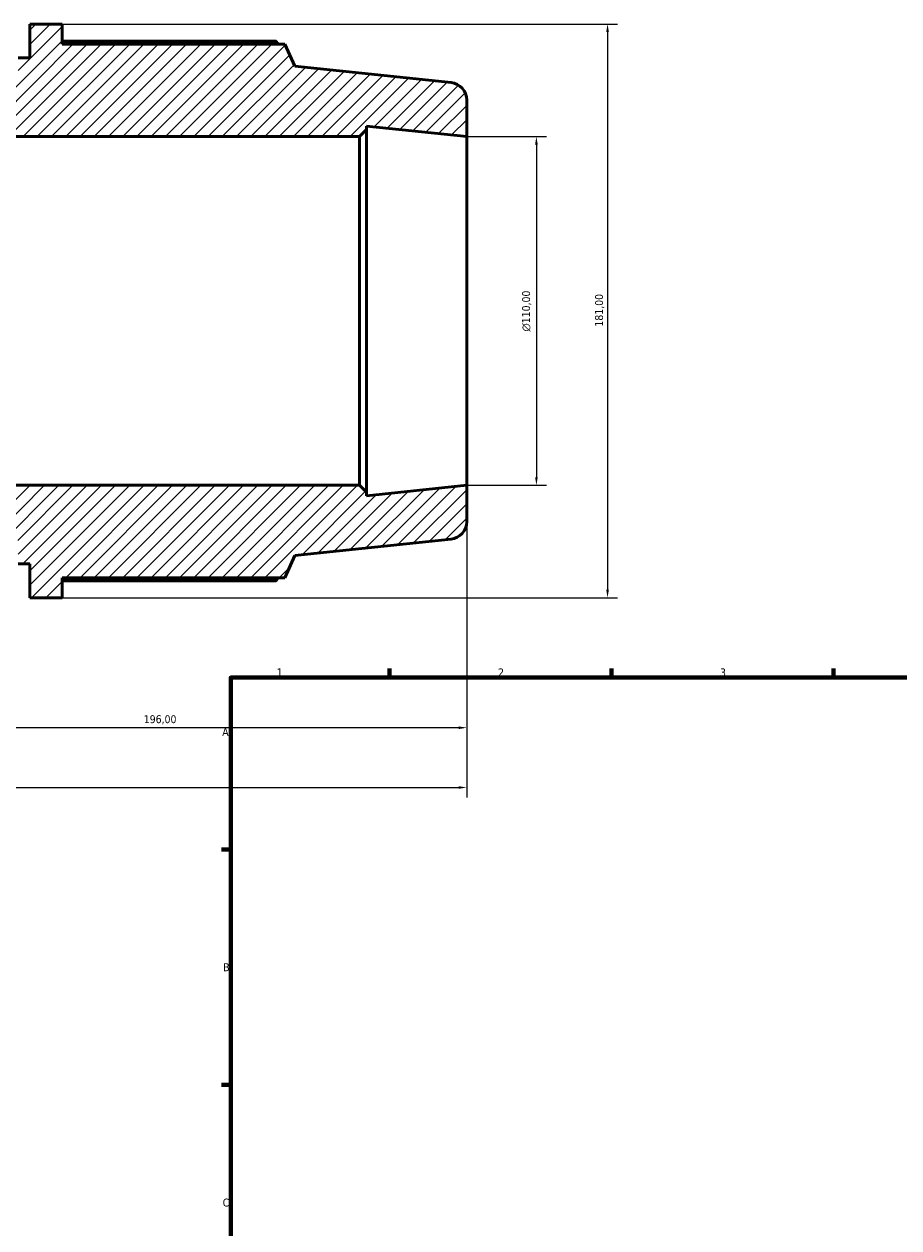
# Model space of a CAD drawing. Header units: millimetres. Extents: x -320 to 1172, y -71 to 872.
# Tile 3 of 9: x -45 to 231, y 400 to 780. Entities that reach past the tile are written whole.
import ezdxf

# ---------------------------------------------------------------- set-up
doc = ezdxf.new("R2010")
doc.units = ezdxf.units.MM
for name, color, linetype, lineweight in [('Border (ISO)', 7, 'Continuous', 70), ('Dimension (ISO)', 7, 'Continuous', 25), ('Hatch (ISO)', 7, 'Continuous', 18), ('Visible (ISO)', 7, 'Continuous', 50)]:
    doc.layers.add(name, color=color, linetype=linetype, lineweight=lineweight)
doc.styles.add('Note Text (ISO)', font='tahoma.ttf')
doc.dimstyles.new('Default (ISO)', dxfattribs={"dimtxt": 2.5, "dimasz": 2.5, "dimexe": 3.175, "dimexo": 0, "dimgap": 0.762, "dimtad": 1, "dimrnd": 1e-08, "dimzin": 0, "dimtxsty": 'Note Text (ISO)', "dimcen": 0.09, "dimdle": 10, "dimclrd": 256, "dimclre": 256, "dimclrt": 232, "dimazin": 0, "dimtfac": 1.40208, "dimtmove": 0, "dimatfit": 3, "dimfxl": 1, "dimtolj": 1, "dimtzin": 0, "dimlwd": -1, "dimlwe": -1, "dimarcsym": 0})

# ---------------------------------------------------------------- blocks, each defined once
blk = doc.blocks.new('Borders Default Border')
at = {"layer": 'Border (ISO)'}
for p, q in [((70.08, 574), (70.08, 576.9)), ((140.17, 574), (140.17, 576.9)), ((210.25, 574), (210.25, 576.9)), ((20, 519.75), (17.1, 519.75)), ((20, 445.5), (17.1, 445.5))]:
    blk.add_line(p, q, dxfattribs=at)
at = {"layer": 'Border (ISO)', "flags": 128}
blk.add_lwpolyline([(20, 20), (20, 574), (821, 574), (821, 20), (20, 20)], dxfattribs=at)
at = {"layer": 'Border (ISO)', "color": 232, "true_color": 0xca0064, "char_height": 2.5, "attachment_point": 7, "style": 'Note Text (ISO)'}
for s, insert in [('1', (34.48, 574.4)), ('2', (104.37, 574.4)), ('3', (174.43, 574.35)), ('A', (17.29, 555.62)), ('B', (17.59, 481.37)), ('C', (17.43, 407.08))]:
    blk.add_mtext(s, dxfattribs=dict(at, insert=insert))
blk = doc.blocks.new('*D7')
at = {"layer": 'Defpoints', "color": 0, "transparency": 16777216}
for p in [(-33.28, 780.2), (-33.28, 599.2), (138.93, 599.2)]:
    blk.add_point(p, dxfattribs=at)
at = {"layer": 'Dimension (ISO)', "transparency": 16777216}
for p, q in [((-33.28, 780.2), (142.11, 780.2)), ((138.93, 777.7), (138.93, 601.7)), ((-33.28, 599.2), (142.11, 599.2))]:
    blk.add_line(p, q, dxfattribs=at)
for points in [[(138.52, 777.7), (139.35, 777.7), (138.93, 780.2)], [(138.52, 601.7), (139.35, 601.7), (138.93, 599.2)]]:
    blk.add_solid(points, dxfattribs=at)
at = {"layer": 'Dimension (ISO)', "color": 232, "true_color": 0xca0064, "transparency": 16777216, "insert": (134.99, 684.74), "char_height": 2.5, "attachment_point": 1, "rotation": 90, "style": 'Note Text (ISO)'}
blk.add_mtext('\\A1;181,00', dxfattribs=at)
blk = doc.blocks.new('*D8')
at = {"layer": 'Defpoints', "color": 0, "transparency": 16777216}
for p in [(94.47, 744.7), (94.47, 634.7), (116.47, 634.7)]:
    blk.add_point(p, dxfattribs=at)
at = {"layer": 'Dimension (ISO)', "transparency": 16777216}
for p, q in [((94.47, 744.7), (119.65, 744.7)), ((116.47, 742.2), (116.47, 637.2)), ((94.47, 634.7), (119.65, 634.7))]:
    blk.add_line(p, q, dxfattribs=at)
for points in [[(116.06, 742.2), (116.89, 742.2), (116.47, 744.7)], [(116.06, 637.2), (116.89, 637.2), (116.47, 634.7)]]:
    blk.add_solid(points, dxfattribs=at)
at = {"layer": 'Dimension (ISO)', "color": 232, "true_color": 0xca0064, "transparency": 16777216, "insert": (111.95, 683.2), "char_height": 2.5, "attachment_point": 1, "rotation": 90, "style": 'Note Text (ISO)'}
blk.add_mtext('\\A1;\\fAIGDT|b0|i0;\\H2.5000;\\ln\\fTahoma|b0|i0;\\H2.5000;110,00', dxfattribs=at)
blk = doc.blocks.new('*D9')
at = {"layer": 'Defpoints', "color": 0, "transparency": 16777216}
for p in [(-101.53, 640.2), (94.47, 634.7), (-101.53, 558.2)]:
    blk.add_point(p, dxfattribs=at)
at = {"layer": 'Dimension (ISO)', "transparency": 16777216}
for p, q in [((-101.53, 640.2), (-101.53, 555.02)), ((94.47, 634.7), (94.47, 555.02)), ((91.97, 558.2), (-99.03, 558.2))]:
    blk.add_line(p, q, dxfattribs=at)
for points in [[(-99.03, 558.61), (-99.03, 557.78), (-101.53, 558.2)], [(91.97, 558.61), (91.97, 557.78), (94.47, 558.2)]]:
    blk.add_solid(points, dxfattribs=at)
at = {"layer": 'Dimension (ISO)', "color": 232, "true_color": 0xca0064, "transparency": 16777216, "insert": (-7.48, 562.13), "char_height": 2.5, "attachment_point": 1, "style": 'Note Text (ISO)'}
blk.add_mtext('\\A1;196,00', dxfattribs=at)
blk = doc.blocks.new('*D13')
at = {"layer": 'Defpoints', "color": 0, "transparency": 16777216}
for p in [(-285.53, 644.7), (94.47, 634.7), (94.47, 539.33)]:
    blk.add_point(p, dxfattribs=at)
at = {"layer": 'Dimension (ISO)', "transparency": 16777216}
for p, q in [((-285.53, 644.7), (-285.53, 536.15)), ((94.47, 634.7), (94.47, 536.15)), ((-283.03, 539.33), (91.97, 539.33))]:
    blk.add_line(p, q, dxfattribs=at)
for points in [[(-283.03, 539.74), (-283.03, 538.91), (-285.53, 539.33)], [(91.97, 539.74), (91.97, 538.91), (94.47, 539.33)]]:
    blk.add_solid(points, dxfattribs=at)
at = {"layer": 'Dimension (ISO)', "color": 232, "true_color": 0xca0064, "transparency": 16777216, "insert": (-101.59, 543.27), "char_height": 2.5, "attachment_point": 1, "style": 'Note Text (ISO)'}
blk.add_mtext('\\A1;380,00', dxfattribs=at)

msp = doc.modelspace()

# ---------------------------------------------------------------- hatches: boundary and pattern name
at = {"layer": 'Hatch (ISO)'}
h = msp.add_hatch(dxfattribs=at)
h.set_pattern_fill('ANSI31', color=256, scale=25.4, style=0)
h.set_pattern_definition([(45, (0, 0), (-2.245064, 2.245064), [])])
edge = h.paths.add_edge_path()
edge.add_line((60.606, 744.696), (62.806, 746.896))
edge.add_line((62.806, 746.896), (62.806, 748.024))
edge.add_line((62.806, 748.024), (94.473, 744.696))
edge.add_line((94.473, 744.696), (94.473, 756.244))
edge.add_ellipse((88.973, 756.244), major_axis=(5.5, 0), ratio=1, start_angle=0, end_angle=84)
edge.add_line((89.548, 761.713), (40.187, 766.901))
edge.add_line((40.187, 766.901), (37.088, 773.861))
edge.add_line((37.088, 773.861), (-33.28, 773.861))
edge.add_line((-33.28, 773.861), (-33.28, 780.196))
edge.add_line((-33.28, 780.196), (-43.413, 780.196))
edge.add_line((-43.413, 780.196), (-43.413, 769.517))
edge.add_line((-43.413, 769.517), (-47.117, 769.517))
edge.add_line((-47.117, 769.517), (-47.117, 762.096))
edge.add_line((-47.117, 762.096), (-50.822, 762.096))
edge.add_line((-50.822, 762.096), (-50.822, 769.517))
edge.add_line((-50.822, 769.517), (-54.526, 769.517))
edge.add_line((-54.526, 769.517), (-54.526, 762.096))
edge.add_line((-54.526, 762.096), (-58.23, 762.096))
edge.add_line((-58.23, 762.096), (-58.23, 769.517))
edge.add_line((-58.23, 769.517), (-61.934, 769.517))
edge.add_line((-61.934, 769.517), (-61.934, 762.096))
edge.add_line((-61.934, 762.096), (-65.639, 762.096))
edge.add_line((-65.639, 762.096), (-65.639, 769.517))
edge.add_line((-65.639, 769.517), (-69.343, 769.517))
edge.add_line((-69.343, 769.517), (-69.343, 762.096))
edge.add_line((-69.343, 762.096), (-73.047, 762.096))
edge.add_line((-73.047, 762.096), (-73.047, 769.517))
edge.add_line((-73.047, 769.517), (-76.752, 769.517))
edge.add_line((-76.752, 769.517), (-76.752, 762.096))
edge.add_line((-76.752, 762.096), (-80.456, 762.096))
edge.add_line((-80.456, 762.096), (-80.456, 771.146))
edge.add_line((-80.456, 771.146), (-85.884, 771.146))
edge.add_line((-85.884, 771.146), (-85.884, 753.046))
edge.add_line((-85.884, 753.046), (-101.527, 753.046))
edge.add_line((-101.527, 753.046), (-124.527, 744.046))
edge.add_line((-124.527, 744.046), (-140.17, 744.046))
edge.add_line((-140.17, 744.046), (-140.17, 756.296))
edge.add_ellipse((-141.97, 756.296), major_axis=(1.8, 0), ratio=1, start_angle=0, end_angle=90)
edge.add_line((-141.97, 758.096), (-143.799, 758.096))
edge.add_ellipse((-143.799, 756.296), major_axis=(0, 1.8), ratio=1, start_angle=0, end_angle=90)
edge.add_line((-145.599, 756.296), (-145.599, 750.496))
edge.add_line((-145.599, 750.496), (-169.627, 750.496))
edge.add_line((-169.627, 750.496), (-169.627, 765.696))
edge.add_line((-169.627, 765.696), (-179.761, 765.696))
edge.add_line((-179.761, 765.696), (-179.761, 760.376))
edge.add_line((-179.761, 760.376), (-235.803, 760.376))
edge.add_line((-235.803, 760.376), (-238.027, 754.871))
edge.add_line((-238.027, 754.871), (-280.793, 748.861))
edge.add_ellipse((-280.027, 743.415), major_axis=(-0.765, 5.446), ratio=1, start_angle=0, end_angle=82)
edge.add_line((-285.527, 743.415), (-285.527, 734.696))
edge.add_line((-285.527, 734.696), (-258.384, 738.51))
edge.add_line((-258.384, 738.51), (-258.384, 734.696))
edge.add_line((-258.384, 734.696), (-124.527, 734.696))
edge.add_line((-124.527, 734.696), (-124.527, 730.196))
edge.add_line((-124.527, 730.196), (-101.527, 739.196))
edge.add_line((-101.527, 739.196), (-101.527, 744.696))
edge.add_line((-101.527, 744.696), (60.606, 744.696))
edge = h.paths.add_edge_path()
edge.add_line((62.806, 632.496), (60.606, 634.696))
edge.add_line((60.606, 634.696), (-101.527, 634.696))
edge.add_line((-101.527, 634.696), (-101.527, 640.196))
edge.add_line((-101.527, 640.196), (-124.527, 649.196))
edge.add_line((-124.527, 649.196), (-124.527, 644.696))
edge.add_line((-124.527, 644.696), (-258.384, 644.696))
edge.add_line((-258.384, 644.696), (-258.384, 640.881))
edge.add_line((-258.384, 640.881), (-285.527, 644.696))
edge.add_line((-285.527, 644.696), (-285.527, 635.977))
edge.add_ellipse((-280.027, 635.977), major_axis=(-5.5, 0), ratio=1, start_angle=0, end_angle=82)
edge.add_line((-280.793, 630.53), (-238.027, 624.52))
edge.add_line((-238.027, 624.52), (-235.803, 619.016))
edge.add_line((-235.803, 619.016), (-179.761, 619.016))
edge.add_line((-179.761, 619.016), (-179.761, 613.696))
edge.add_line((-179.761, 613.696), (-169.627, 613.696))
edge.add_line((-169.627, 613.696), (-169.627, 628.896))
edge.add_line((-169.627, 628.896), (-145.599, 628.896))
edge.add_line((-145.599, 628.896), (-145.599, 623.096))
edge.add_ellipse((-143.799, 623.096), major_axis=(-1.8, 0), ratio=1, start_angle=0, end_angle=90)
edge.add_line((-143.799, 621.296), (-141.97, 621.296))
edge.add_ellipse((-141.97, 623.096), major_axis=(0, -1.8), ratio=1, start_angle=0, end_angle=90)
edge.add_line((-140.17, 623.096), (-140.17, 635.346))
edge.add_line((-140.17, 635.346), (-124.527, 635.346))
edge.add_line((-124.527, 635.346), (-101.527, 626.346))
edge.add_line((-101.527, 626.346), (-85.884, 626.346))
edge.add_line((-85.884, 626.346), (-85.884, 608.246))
edge.add_line((-85.884, 608.246), (-80.456, 608.246))
edge.add_line((-80.456, 608.246), (-80.456, 617.296))
edge.add_line((-80.456, 617.296), (-76.752, 617.296))
edge.add_line((-76.752, 617.296), (-76.752, 609.875))
edge.add_line((-76.752, 609.875), (-73.047, 609.875))
edge.add_line((-73.047, 609.875), (-73.047, 617.296))
edge.add_line((-73.047, 617.296), (-69.343, 617.296))
edge.add_line((-69.343, 617.296), (-69.343, 609.875))
edge.add_line((-69.343, 609.875), (-65.639, 609.875))
edge.add_line((-65.639, 609.875), (-65.639, 617.296))
edge.add_line((-65.639, 617.296), (-61.934, 617.296))
edge.add_line((-61.934, 617.296), (-61.934, 609.875))
edge.add_line((-61.934, 609.875), (-58.23, 609.875))
edge.add_line((-58.23, 609.875), (-58.23, 617.296))
edge.add_line((-58.23, 617.296), (-54.526, 617.296))
edge.add_line((-54.526, 617.296), (-54.526, 609.875))
edge.add_line((-54.526, 609.875), (-50.822, 609.875))
edge.add_line((-50.822, 609.875), (-50.822, 617.296))
edge.add_line((-50.822, 617.296), (-47.117, 617.296))
edge.add_line((-47.117, 617.296), (-47.117, 609.875))
edge.add_line((-47.117, 609.875), (-43.413, 609.875))
edge.add_line((-43.413, 609.875), (-43.413, 599.196))
edge.add_line((-43.413, 599.196), (-33.28, 599.196))
edge.add_line((-33.28, 599.196), (-33.28, 605.531))
edge.add_line((-33.28, 605.531), (37.088, 605.531))
edge.add_line((37.088, 605.531), (40.187, 612.49))
edge.add_line((40.187, 612.49), (89.548, 617.678))
edge.add_ellipse((88.973, 623.148), major_axis=(0.575, -5.47), ratio=1, start_angle=0, end_angle=84)
edge.add_line((94.473, 623.148), (94.473, 634.696))
edge.add_line((94.473, 634.696), (62.806, 631.367))
edge.add_line((62.806, 631.367), (62.806, 632.496))

# ---------------------------------------------------------------- linework, layer by layer
at = {"layer": 'Visible (ISO)'}
for p, q in [((-33.28, 780.196), (-43.413, 780.196)), ((-43.413, 780.196), (-43.413, 769.517)), ((-33.28, 773.861), (-33.28, 780.196)), ((34.268, 774.85), (-33.28, 774.85)), ((37.088, 773.861), (-33.28, 773.861)), ((40.187, 766.901), (37.088, 773.861)), ((-43.413, 769.517), (-47.117, 769.517)), ((89.548, 761.713), (40.187, 766.901)), ((94.473, 744.696), (94.473, 756.244)), ((-101.527, 744.696), (60.606, 744.696)), ((60.606, 744.696), (62.806, 746.896)), ((60.606, 744.696), (60.606, 634.696)), ((62.806, 746.896), (62.806, 748.024)), ((62.806, 748.024), (94.473, 744.696)), ((62.806, 632.496), (62.806, 746.896)), ((94.473, 634.696), (94.473, 744.696)), ((60.606, 634.696), (-101.527, 634.696)), ((62.806, 632.496), (60.606, 634.696)), ((94.473, 634.696), (62.806, 631.367)), ((94.473, 623.148), (94.473, 634.696)), ((62.806, 631.367), (62.806, 632.496)), ((40.187, 612.49), (89.548, 617.678)), ((37.088, 605.531), (40.187, 612.49)), ((-47.117, 609.875), (-43.413, 609.875)), ((-43.413, 609.875), (-43.413, 599.196)), ((-33.28, 599.196), (-33.28, 605.531)), ((-33.28, 605.531), (37.088, 605.531)), ((-33.28, 604.542), (34.268, 604.542)), ((-43.413, 599.196), (-33.28, 599.196))]:
    msp.add_line(p, q, dxfattribs=at)
for centre, start, end in [((88.973, 756.244), 0, 84), ((88.973, 623.148), 276, 0)]:
    msp.add_arc(centre, 5.5, start, end, dxfattribs=at)
for points, weights in [([(34.97, 773.861), (34.625, 774.351), (34.268, 774.85)], [1.0013053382, 1.00072659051, 1]), ([(34.268, 604.542), (34.625, 605.041), (34.97, 605.531)], [1, 1.00072659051, 1.0013053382])]:
    msp.add_rational_spline(points, weights, degree=2, dxfattribs=at)

# ---------------------------------------------------------------- block references
msp.add_blockref('Borders Default Border', (0, 0))

# ---------------------------------------------------------------- dimensions: what is measured, and where the dimension line sits
at = {"layer": 'Dimension (ISO)'}
for base, p1, p2, angle, picture, middle in [((138.932, 599.196), (-33.28, 780.196), (-33.28, 599.196), 90, '*D7', (138.932, 689.696)), ((94.473, 539.326), (-285.527, 644.696), (94.473, 634.696), 180, '*D13', (-96.527, 539.326)), ((-101.527, 558.196), (94.473, 634.696), (-101.527, 640.196), 180, '*D9', (-2.527, 558.196))]:
    dim = msp.add_linear_dim(base=base, p1=p1, p2=p2, angle=angle, dimstyle='Default (ISO)', override={"dimdec": 2, "dimtp": 0, "dimtm": 0, "dimtdec": 2, "dimtofl": 0, "dimatfit": 1}, dxfattribs=at)
    dim.commit()
    dim.dimension.update_dxf_attribs({"geometry": picture, "text_midpoint": middle, "dimtype": 160})
dim = msp.add_linear_dim(base=(116.473, 634.696), p1=(94.473, 744.696), p2=(94.473, 634.696), angle=90, text='\\fAIGDT|b0|i0;\\H2.5000;\\ln\\fTahoma|b0|i0;\\H2.5000;<>', dimstyle='Default (ISO)', override={"dimdec": 2, "dimtp": 0, "dimtm": 0, "dimtdec": 2, "dimtofl": 0, "dimatfit": 1}, dxfattribs=at)
dim.commit()
dim.dimension.update_dxf_attribs({"geometry": '*D8', "text_midpoint": (116.473, 689.696), "dimtype": 160})

doc.saveas('drawing.dxf')
